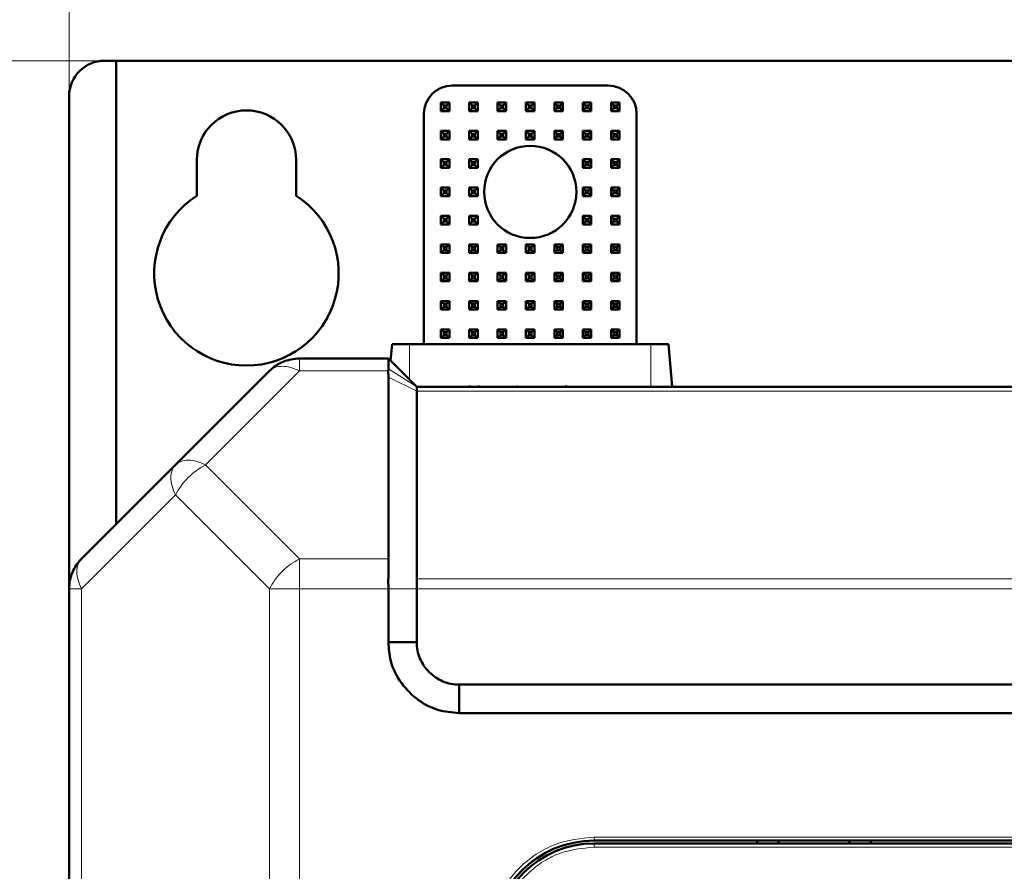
# Model space of a CAD drawing. Header units: millimetres. Extents: x 0 to 420, y 0 to 297.
# Tile 12 of 16: x 64 to 99, y 212 to 242. Entities that reach past the tile are written whole.
import ezdxf

# ---------------------------------------------------------------- set-up
doc = ezdxf.new("R2010")
doc.units = ezdxf.units.MM
doc.styles.add('SLDTEXTSTYLE0', font='TXT', dxfattribs={"width": 0.7, "bigfont": 'bigfont'})
doc.styles.add('SLDTEXTSTYLE1', font='TXT', dxfattribs={"width": 0.7})
doc.dimstyles.new('SLDDIMSTYLE0', dxfattribs={"dimtxt": 5, "dimasz": 5, "dimexe": 0, "dimexo": 0.0625, "dimgap": 1.25, "dimtad": 2, "dimdec": 1, "dimlfac": 2, "dimrnd": 1e-09, "dimzin": 12, "dimdsep": 46, "dimtxsty": 'SLDTEXTSTYLE1', "dimsah": 1, "dimcen": 0.09, "dimadec": 0, "dimazin": 3, "dimtfac": 1, "dimtdec": 3, "dimtofl": 0, "dimtmove": 0, "dimatfit": 3, "dimfxl": 1, "dimfrac": 2, "dimtolj": 1, "dimtzin": 12, "dimarcsym": 0})

# ---------------------------------------------------------------- blocks, each defined once
blk = doc.blocks.new('_D')
at = {"color": 7, "linetype": 'Continuous', "lineweight": 0}
for p, q in [((66.189, 239.602), (66.189, 259.842)), ((143.689, 222.23), (143.689, 259.842)), ((66.189, 258.842), (143.689, 258.842))]:
    blk.add_line(p, q, dxfattribs=at)
at = {"color": 7, "linetype": 'Continuous', "lineweight": 18}
for points in [[(66.189, 258.842), (71.189, 258.072), (71.189, 259.611)], [(143.689, 258.842), (138.689, 259.611), (138.689, 258.072)]]:
    blk.add_solid(points, dxfattribs=at)
at = {"color": 7, "linetype": 'Continuous', "lineweight": 18, "insert": (102.984, 265.287), "char_height": 5, "attachment_point": 1, "style": 'SLDTEXTSTYLE0'}
blk.add_mtext('Ш', dxfattribs=at)
blk = doc.blocks.new('_D_1')
at = {"color": 7, "linetype": 'Continuous', "lineweight": 0}
for p, q in [((67.429, 240.842), (47.187, 240.842)), ((48.187, 240.842), (48.187, 91.092)), ((74.929, 91.092), (47.187, 91.092))]:
    blk.add_line(p, q, dxfattribs=at)
at = {"color": 7, "linetype": 'Continuous', "lineweight": 18}
for points in [[(48.187, 240.842), (47.418, 235.842), (48.956, 235.842)], [(48.187, 91.092), (48.956, 96.092), (47.418, 96.092)]]:
    blk.add_solid(points, dxfattribs=at)
at = {"color": 7, "linetype": 'Continuous', "lineweight": 18, "insert": (41.742, 164.366), "char_height": 5, "attachment_point": 1, "rotation": 90, "style": 'SLDTEXTSTYLE0'}
blk.add_mtext('В', dxfattribs=at)

msp = doc.modelspace()

# ---------------------------------------------------------------- linework, layer by layer
at = {"color": 7, "linetype": 'Continuous', "lineweight": 50}
for p, q in [((67.847, 240.842), (67.439, 240.842)), ((67.847, 240.842), (67.847, 224.5)), ((67.847, 240.842), (142.03, 240.842)), ((79.689, 239.967), (85.189, 239.967)), ((66.189, 222.22), (66.189, 239.592)), ((79.289, 239.067), (79.289, 239.367)), ((79.389, 239.267), (79.289, 239.367)), ((79.289, 239.367), (79.589, 239.367)), ((79.389, 239.167), (79.289, 239.067)), ((79.389, 239.267), (79.389, 239.167)), ((79.489, 239.267), (79.389, 239.267)), ((79.389, 239.167), (79.489, 239.167)), ((79.589, 239.367), (79.489, 239.267)), ((79.489, 239.167), (79.489, 239.267)), ((79.489, 239.167), (79.589, 239.067)), ((79.589, 239.367), (79.589, 239.067)), ((80.289, 239.067), (80.289, 239.367)), ((80.389, 239.267), (80.289, 239.367)), ((80.289, 239.367), (80.589, 239.367)), ((80.389, 239.167), (80.289, 239.067)), ((80.389, 239.267), (80.389, 239.167)), ((80.489, 239.267), (80.389, 239.267)), ((80.389, 239.167), (80.489, 239.167)), ((80.589, 239.367), (80.489, 239.267)), ((80.489, 239.167), (80.489, 239.267)), ((80.489, 239.167), (80.589, 239.067)), ((80.589, 239.367), (80.589, 239.067)), ((81.289, 239.067), (81.289, 239.367)), ((81.389, 239.267), (81.289, 239.367)), ((81.289, 239.367), (81.589, 239.367)), ((81.389, 239.167), (81.289, 239.067)), ((81.389, 239.267), (81.389, 239.167)), ((81.489, 239.267), (81.389, 239.267)), ((81.389, 239.167), (81.489, 239.167)), ((81.589, 239.367), (81.489, 239.267)), ((81.489, 239.167), (81.489, 239.267)), ((81.489, 239.167), (81.589, 239.067)), ((81.589, 239.367), (81.589, 239.067)), ((82.289, 239.067), (82.289, 239.367)), ((82.389, 239.267), (82.289, 239.367)), ((82.289, 239.367), (82.589, 239.367)), ((82.389, 239.167), (82.289, 239.067)), ((82.389, 239.267), (82.389, 239.167)), ((82.489, 239.267), (82.389, 239.267)), ((82.389, 239.167), (82.489, 239.167)), ((82.589, 239.367), (82.489, 239.267)), ((82.489, 239.167), (82.489, 239.267)), ((82.489, 239.167), (82.589, 239.067)), ((82.589, 239.367), (82.589, 239.067)), ((83.289, 239.367), (83.589, 239.367)), ((83.389, 239.267), (83.289, 239.367)), ((83.289, 239.067), (83.289, 239.367)), ((83.389, 239.167), (83.289, 239.067)), ((83.489, 239.267), (83.389, 239.267)), ((83.389, 239.267), (83.389, 239.167)), ((83.389, 239.167), (83.489, 239.167)), ((83.589, 239.367), (83.489, 239.267)), ((83.489, 239.167), (83.489, 239.267)), ((83.489, 239.167), (83.589, 239.067)), ((83.589, 239.367), (83.589, 239.067)), ((84.289, 239.067), (84.289, 239.367)), ((84.389, 239.267), (84.289, 239.367)), ((84.289, 239.367), (84.589, 239.367)), ((84.389, 239.167), (84.289, 239.067)), ((84.389, 239.267), (84.389, 239.167)), ((84.489, 239.267), (84.389, 239.267)), ((84.389, 239.167), (84.489, 239.167)), ((84.589, 239.367), (84.489, 239.267)), ((84.489, 239.167), (84.489, 239.267)), ((84.489, 239.167), (84.589, 239.067)), ((84.589, 239.367), (84.589, 239.067)), ((85.289, 239.367), (85.589, 239.367)), ((85.389, 239.267), (85.289, 239.367)), ((85.289, 239.067), (85.289, 239.367)), ((85.389, 239.167), (85.289, 239.067)), ((85.489, 239.267), (85.389, 239.267)), ((85.389, 239.267), (85.389, 239.167)), ((85.389, 239.167), (85.489, 239.167)), ((85.589, 239.367), (85.489, 239.267)), ((85.489, 239.167), (85.489, 239.267)), ((85.489, 239.167), (85.589, 239.067)), ((85.589, 239.367), (85.589, 239.067)), ((78.689, 230.842), (78.689, 238.967)), ((79.589, 239.067), (79.289, 239.067)), ((80.589, 239.067), (80.289, 239.067)), ((81.589, 239.067), (81.289, 239.067)), ((82.589, 239.067), (82.289, 239.067)), ((83.589, 239.067), (83.289, 239.067)), ((84.589, 239.067), (84.289, 239.067)), ((85.589, 239.067), (85.289, 239.067)), ((86.189, 238.967), (86.189, 230.842)), ((79.289, 238.067), (79.289, 238.367)), ((79.389, 238.267), (79.289, 238.367)), ((79.289, 238.367), (79.589, 238.367)), ((79.389, 238.167), (79.289, 238.067)), ((79.589, 238.067), (79.289, 238.067)), ((79.389, 238.267), (79.389, 238.167)), ((79.489, 238.267), (79.389, 238.267)), ((79.389, 238.167), (79.489, 238.167)), ((79.589, 238.367), (79.489, 238.267)), ((79.489, 238.167), (79.489, 238.267)), ((79.489, 238.167), (79.589, 238.067)), ((79.589, 238.367), (79.589, 238.067)), ((80.289, 238.067), (80.289, 238.367)), ((80.389, 238.267), (80.289, 238.367)), ((80.289, 238.367), (80.589, 238.367)), ((80.389, 238.167), (80.289, 238.067)), ((80.589, 238.067), (80.289, 238.067)), ((80.389, 238.267), (80.389, 238.167)), ((80.489, 238.267), (80.389, 238.267)), ((80.389, 238.167), (80.489, 238.167)), ((80.589, 238.367), (80.489, 238.267)), ((80.489, 238.167), (80.489, 238.267)), ((80.489, 238.167), (80.589, 238.067)), ((80.589, 238.367), (80.589, 238.067)), ((81.289, 238.367), (81.589, 238.367)), ((81.389, 238.267), (81.289, 238.367)), ((81.289, 238.067), (81.289, 238.367)), ((81.389, 238.167), (81.289, 238.067)), ((81.589, 238.067), (81.289, 238.067)), ((81.489, 238.267), (81.389, 238.267)), ((81.389, 238.267), (81.389, 238.167)), ((81.389, 238.167), (81.489, 238.167)), ((81.589, 238.367), (81.489, 238.267)), ((81.489, 238.167), (81.489, 238.267)), ((81.489, 238.167), (81.589, 238.067)), ((81.589, 238.367), (81.589, 238.067)), ((82.289, 238.367), (82.589, 238.367)), ((82.389, 238.267), (82.289, 238.367)), ((82.289, 238.067), (82.289, 238.367)), ((82.389, 238.167), (82.289, 238.067)), ((82.589, 238.067), (82.289, 238.067)), ((82.489, 238.267), (82.389, 238.267)), ((82.389, 238.267), (82.389, 238.167)), ((82.389, 238.167), (82.489, 238.167)), ((82.589, 238.367), (82.489, 238.267)), ((82.489, 238.167), (82.489, 238.267)), ((82.489, 238.167), (82.589, 238.067)), ((82.589, 238.367), (82.589, 238.067)), ((83.289, 238.067), (83.289, 238.367)), ((83.389, 238.267), (83.289, 238.367)), ((83.289, 238.367), (83.589, 238.367)), ((83.389, 238.167), (83.289, 238.067)), ((83.589, 238.067), (83.289, 238.067)), ((83.389, 238.267), (83.389, 238.167)), ((83.489, 238.267), (83.389, 238.267)), ((83.389, 238.167), (83.489, 238.167)), ((83.589, 238.367), (83.489, 238.267)), ((83.489, 238.167), (83.489, 238.267)), ((83.489, 238.167), (83.589, 238.067)), ((83.589, 238.367), (83.589, 238.067)), ((84.289, 238.367), (84.589, 238.367)), ((84.389, 238.267), (84.289, 238.367)), ((84.289, 238.067), (84.289, 238.367)), ((84.389, 238.167), (84.289, 238.067)), ((84.589, 238.067), (84.289, 238.067)), ((84.489, 238.267), (84.389, 238.267)), ((84.389, 238.267), (84.389, 238.167)), ((84.389, 238.167), (84.489, 238.167)), ((84.589, 238.367), (84.489, 238.267)), ((84.489, 238.167), (84.489, 238.267)), ((84.489, 238.167), (84.589, 238.067)), ((84.589, 238.367), (84.589, 238.067)), ((85.289, 238.367), (85.589, 238.367)), ((85.389, 238.267), (85.289, 238.367)), ((85.289, 238.067), (85.289, 238.367)), ((85.389, 238.167), (85.289, 238.067)), ((85.589, 238.067), (85.289, 238.067)), ((85.489, 238.267), (85.389, 238.267)), ((85.389, 238.267), (85.389, 238.167)), ((85.389, 238.167), (85.489, 238.167)), ((85.589, 238.367), (85.489, 238.267)), ((85.489, 238.167), (85.489, 238.267)), ((85.489, 238.167), (85.589, 238.067)), ((85.589, 238.367), (85.589, 238.067)), ((79.289, 237.367), (79.589, 237.367)), ((79.389, 237.267), (79.289, 237.367)), ((79.289, 237.067), (79.289, 237.367)), ((79.589, 237.367), (79.489, 237.267)), ((79.589, 237.367), (79.589, 237.067)), ((80.289, 237.067), (80.289, 237.367)), ((80.389, 237.267), (80.289, 237.367)), ((80.289, 237.367), (80.589, 237.367)), ((80.589, 237.367), (80.489, 237.267)), ((80.589, 237.367), (80.589, 237.067)), ((84.289, 237.367), (84.589, 237.367)), ((84.389, 237.267), (84.289, 237.367)), ((84.289, 237.067), (84.289, 237.367)), ((84.589, 237.367), (84.489, 237.267)), ((84.589, 237.367), (84.589, 237.067)), ((85.289, 237.067), (85.289, 237.367)), ((85.389, 237.267), (85.289, 237.367)), ((85.289, 237.367), (85.589, 237.367)), ((85.589, 237.367), (85.489, 237.267)), ((85.589, 237.367), (85.589, 237.067)), ((70.689, 236.08), (70.689, 237.342)), ((74.189, 237.342), (74.189, 236.08)), ((79.389, 237.167), (79.289, 237.067)), ((79.589, 237.067), (79.289, 237.067)), ((79.489, 237.267), (79.389, 237.267)), ((79.389, 237.267), (79.389, 237.167)), ((79.389, 237.167), (79.489, 237.167)), ((79.489, 237.167), (79.489, 237.267)), ((79.489, 237.167), (79.589, 237.067)), ((80.389, 237.167), (80.289, 237.067)), ((80.589, 237.067), (80.289, 237.067)), ((80.389, 237.267), (80.389, 237.167)), ((80.489, 237.267), (80.389, 237.267)), ((80.389, 237.167), (80.489, 237.167)), ((80.489, 237.167), (80.489, 237.267)), ((80.489, 237.167), (80.589, 237.067)), ((84.389, 237.167), (84.289, 237.067)), ((84.589, 237.067), (84.289, 237.067)), ((84.489, 237.267), (84.389, 237.267)), ((84.389, 237.267), (84.389, 237.167)), ((84.389, 237.167), (84.489, 237.167)), ((84.489, 237.167), (84.489, 237.267)), ((84.489, 237.167), (84.589, 237.067)), ((85.389, 237.167), (85.289, 237.067)), ((85.589, 237.067), (85.289, 237.067)), ((85.389, 237.267), (85.389, 237.167)), ((85.489, 237.267), (85.389, 237.267)), ((85.389, 237.167), (85.489, 237.167)), ((85.489, 237.167), (85.489, 237.267)), ((85.489, 237.167), (85.589, 237.067)), ((79.289, 236.067), (79.289, 236.367)), ((79.389, 236.267), (79.289, 236.367)), ((79.289, 236.367), (79.589, 236.367)), ((79.589, 236.367), (79.489, 236.267)), ((79.589, 236.367), (79.589, 236.067)), ((80.289, 236.367), (80.589, 236.367)), ((80.389, 236.267), (80.289, 236.367)), ((80.289, 236.067), (80.289, 236.367)), ((80.589, 236.367), (80.489, 236.267)), ((80.589, 236.367), (80.589, 236.067)), ((84.289, 236.367), (84.589, 236.367)), ((84.389, 236.267), (84.289, 236.367)), ((84.289, 236.067), (84.289, 236.367)), ((84.589, 236.367), (84.489, 236.267)), ((84.589, 236.367), (84.589, 236.067)), ((85.289, 236.367), (85.589, 236.367)), ((85.389, 236.267), (85.289, 236.367)), ((85.289, 236.067), (85.289, 236.367)), ((85.589, 236.367), (85.489, 236.267)), ((85.589, 236.367), (85.589, 236.067)), ((79.389, 236.167), (79.289, 236.067)), ((79.589, 236.067), (79.289, 236.067)), ((79.389, 236.267), (79.389, 236.167)), ((79.489, 236.267), (79.389, 236.267)), ((79.389, 236.167), (79.489, 236.167)), ((79.489, 236.167), (79.489, 236.267)), ((79.489, 236.167), (79.589, 236.067)), ((80.389, 236.167), (80.289, 236.067)), ((80.589, 236.067), (80.289, 236.067)), ((80.489, 236.267), (80.389, 236.267)), ((80.389, 236.267), (80.389, 236.167)), ((80.389, 236.167), (80.489, 236.167)), ((80.489, 236.167), (80.489, 236.267)), ((80.489, 236.167), (80.589, 236.067)), ((84.389, 236.167), (84.289, 236.067)), ((84.589, 236.067), (84.289, 236.067)), ((84.489, 236.267), (84.389, 236.267)), ((84.389, 236.267), (84.389, 236.167)), ((84.389, 236.167), (84.489, 236.167)), ((84.489, 236.167), (84.489, 236.267)), ((84.489, 236.167), (84.589, 236.067)), ((85.389, 236.167), (85.289, 236.067)), ((85.589, 236.067), (85.289, 236.067)), ((85.489, 236.267), (85.389, 236.267)), ((85.389, 236.267), (85.389, 236.167)), ((85.389, 236.167), (85.489, 236.167)), ((85.489, 236.167), (85.489, 236.267)), ((85.489, 236.167), (85.589, 236.067)), ((79.289, 235.067), (79.289, 235.367)), ((79.389, 235.267), (79.289, 235.367)), ((79.289, 235.367), (79.589, 235.367)), ((79.389, 235.267), (79.389, 235.167)), ((79.489, 235.267), (79.389, 235.267)), ((79.589, 235.367), (79.489, 235.267)), ((79.489, 235.167), (79.489, 235.267)), ((79.589, 235.367), (79.589, 235.067)), ((80.289, 235.367), (80.589, 235.367)), ((80.389, 235.267), (80.289, 235.367)), ((80.289, 235.067), (80.289, 235.367)), ((80.489, 235.267), (80.389, 235.267)), ((80.389, 235.267), (80.389, 235.167)), ((80.589, 235.367), (80.489, 235.267)), ((80.489, 235.167), (80.489, 235.267)), ((80.589, 235.367), (80.589, 235.067)), ((84.289, 235.367), (84.589, 235.367)), ((84.389, 235.267), (84.289, 235.367)), ((84.289, 235.067), (84.289, 235.367)), ((84.489, 235.267), (84.389, 235.267)), ((84.389, 235.267), (84.389, 235.167)), ((84.589, 235.367), (84.489, 235.267)), ((84.489, 235.167), (84.489, 235.267)), ((84.589, 235.367), (84.589, 235.067)), ((85.289, 235.067), (85.289, 235.367)), ((85.389, 235.267), (85.289, 235.367)), ((85.289, 235.367), (85.589, 235.367)), ((85.389, 235.267), (85.389, 235.167)), ((85.489, 235.267), (85.389, 235.267)), ((85.589, 235.367), (85.489, 235.267)), ((85.489, 235.167), (85.489, 235.267)), ((85.589, 235.367), (85.589, 235.067)), ((79.389, 235.167), (79.289, 235.067)), ((79.589, 235.067), (79.289, 235.067)), ((79.389, 235.167), (79.489, 235.167)), ((79.489, 235.167), (79.589, 235.067)), ((80.389, 235.167), (80.289, 235.067)), ((80.589, 235.067), (80.289, 235.067)), ((80.389, 235.167), (80.489, 235.167)), ((80.489, 235.167), (80.589, 235.067)), ((84.389, 235.167), (84.289, 235.067)), ((84.589, 235.067), (84.289, 235.067)), ((84.389, 235.167), (84.489, 235.167)), ((84.489, 235.167), (84.589, 235.067)), ((85.389, 235.167), (85.289, 235.067)), ((85.589, 235.067), (85.289, 235.067)), ((85.389, 235.167), (85.489, 235.167)), ((85.489, 235.167), (85.589, 235.067)), ((79.289, 234.367), (79.589, 234.367)), ((79.389, 234.267), (79.289, 234.367)), ((79.289, 234.067), (79.289, 234.367)), ((79.489, 234.267), (79.389, 234.267)), ((79.389, 234.267), (79.389, 234.167)), ((79.589, 234.367), (79.489, 234.267)), ((79.489, 234.167), (79.489, 234.267)), ((79.589, 234.367), (79.589, 234.067)), ((80.289, 234.067), (80.289, 234.367)), ((80.389, 234.267), (80.289, 234.367)), ((80.289, 234.367), (80.589, 234.367)), ((80.389, 234.267), (80.389, 234.167)), ((80.489, 234.267), (80.389, 234.267)), ((80.589, 234.367), (80.489, 234.267)), ((80.489, 234.167), (80.489, 234.267)), ((80.589, 234.367), (80.589, 234.067)), ((81.289, 234.067), (81.289, 234.367)), ((81.389, 234.267), (81.289, 234.367)), ((81.289, 234.367), (81.589, 234.367)), ((81.389, 234.267), (81.389, 234.167)), ((81.489, 234.267), (81.389, 234.267)), ((81.589, 234.367), (81.489, 234.267)), ((81.489, 234.167), (81.489, 234.267)), ((81.589, 234.367), (81.589, 234.067)), ((82.289, 234.067), (82.289, 234.367)), ((82.389, 234.267), (82.289, 234.367)), ((82.289, 234.367), (82.589, 234.367)), ((82.389, 234.267), (82.389, 234.167)), ((82.489, 234.267), (82.389, 234.267)), ((82.589, 234.367), (82.489, 234.267)), ((82.489, 234.167), (82.489, 234.267)), ((82.589, 234.367), (82.589, 234.067)), ((83.289, 234.067), (83.289, 234.367)), ((83.389, 234.267), (83.289, 234.367)), ((83.289, 234.367), (83.589, 234.367)), ((83.389, 234.267), (83.389, 234.167)), ((83.489, 234.267), (83.389, 234.267)), ((83.589, 234.367), (83.489, 234.267)), ((83.489, 234.167), (83.489, 234.267)), ((83.589, 234.367), (83.589, 234.067)), ((84.289, 234.367), (84.589, 234.367)), ((84.389, 234.267), (84.289, 234.367)), ((84.289, 234.067), (84.289, 234.367)), ((84.489, 234.267), (84.389, 234.267)), ((84.389, 234.267), (84.389, 234.167)), ((84.589, 234.367), (84.489, 234.267)), ((84.489, 234.167), (84.489, 234.267)), ((84.589, 234.367), (84.589, 234.067)), ((85.289, 234.067), (85.289, 234.367)), ((85.389, 234.267), (85.289, 234.367)), ((85.289, 234.367), (85.589, 234.367)), ((85.389, 234.267), (85.389, 234.167)), ((85.489, 234.267), (85.389, 234.267)), ((85.589, 234.367), (85.489, 234.267)), ((85.489, 234.167), (85.489, 234.267)), ((85.589, 234.367), (85.589, 234.067)), ((79.389, 234.167), (79.289, 234.067)), ((79.589, 234.067), (79.289, 234.067)), ((79.389, 234.167), (79.489, 234.167)), ((79.489, 234.167), (79.589, 234.067)), ((80.389, 234.167), (80.289, 234.067)), ((80.589, 234.067), (80.289, 234.067)), ((80.389, 234.167), (80.489, 234.167)), ((80.489, 234.167), (80.589, 234.067)), ((81.389, 234.167), (81.289, 234.067)), ((81.589, 234.067), (81.289, 234.067)), ((81.389, 234.167), (81.489, 234.167)), ((81.489, 234.167), (81.589, 234.067)), ((82.389, 234.167), (82.289, 234.067)), ((82.589, 234.067), (82.289, 234.067)), ((82.389, 234.167), (82.489, 234.167)), ((82.489, 234.167), (82.589, 234.067)), ((83.389, 234.167), (83.289, 234.067)), ((83.589, 234.067), (83.289, 234.067)), ((83.389, 234.167), (83.489, 234.167)), ((83.489, 234.167), (83.589, 234.067)), ((84.389, 234.167), (84.289, 234.067)), ((84.589, 234.067), (84.289, 234.067)), ((84.389, 234.167), (84.489, 234.167)), ((84.489, 234.167), (84.589, 234.067)), ((85.389, 234.167), (85.289, 234.067)), ((85.589, 234.067), (85.289, 234.067)), ((85.389, 234.167), (85.489, 234.167)), ((85.489, 234.167), (85.589, 234.067)), ((79.289, 233.067), (79.289, 233.367)), ((79.389, 233.267), (79.289, 233.367)), ((79.289, 233.367), (79.589, 233.367)), ((79.389, 233.267), (79.389, 233.167)), ((79.489, 233.267), (79.389, 233.267)), ((79.589, 233.367), (79.489, 233.267)), ((79.489, 233.167), (79.489, 233.267)), ((79.589, 233.367), (79.589, 233.067)), ((80.289, 233.367), (80.589, 233.367)), ((80.389, 233.267), (80.289, 233.367)), ((80.289, 233.067), (80.289, 233.367)), ((80.489, 233.267), (80.389, 233.267)), ((80.389, 233.267), (80.389, 233.167)), ((80.589, 233.367), (80.489, 233.267)), ((80.489, 233.167), (80.489, 233.267)), ((80.589, 233.367), (80.589, 233.067)), ((81.289, 233.067), (81.289, 233.367)), ((81.389, 233.267), (81.289, 233.367)), ((81.289, 233.367), (81.589, 233.367)), ((81.389, 233.267), (81.389, 233.167)), ((81.489, 233.267), (81.389, 233.267)), ((81.589, 233.367), (81.489, 233.267)), ((81.489, 233.167), (81.489, 233.267)), ((81.589, 233.367), (81.589, 233.067)), ((82.289, 233.067), (82.289, 233.367)), ((82.389, 233.267), (82.289, 233.367)), ((82.289, 233.367), (82.589, 233.367)), ((82.389, 233.267), (82.389, 233.167)), ((82.489, 233.267), (82.389, 233.267)), ((82.589, 233.367), (82.489, 233.267)), ((82.489, 233.167), (82.489, 233.267)), ((82.589, 233.367), (82.589, 233.067)), ((83.289, 233.367), (83.589, 233.367)), ((83.389, 233.267), (83.289, 233.367)), ((83.289, 233.067), (83.289, 233.367)), ((83.489, 233.267), (83.389, 233.267)), ((83.389, 233.267), (83.389, 233.167)), ((83.589, 233.367), (83.489, 233.267)), ((83.489, 233.167), (83.489, 233.267)), ((83.589, 233.367), (83.589, 233.067)), ((84.289, 233.067), (84.289, 233.367)), ((84.389, 233.267), (84.289, 233.367)), ((84.289, 233.367), (84.589, 233.367)), ((84.389, 233.267), (84.389, 233.167)), ((84.489, 233.267), (84.389, 233.267)), ((84.589, 233.367), (84.489, 233.267)), ((84.489, 233.167), (84.489, 233.267)), ((84.589, 233.367), (84.589, 233.067)), ((85.289, 233.367), (85.589, 233.367)), ((85.389, 233.267), (85.289, 233.367)), ((85.289, 233.067), (85.289, 233.367)), ((85.489, 233.267), (85.389, 233.267)), ((85.389, 233.267), (85.389, 233.167)), ((85.589, 233.367), (85.489, 233.267)), ((85.489, 233.167), (85.489, 233.267)), ((85.589, 233.367), (85.589, 233.067)), ((79.389, 233.167), (79.289, 233.067)), ((79.589, 233.067), (79.289, 233.067)), ((79.389, 233.167), (79.489, 233.167)), ((79.489, 233.167), (79.589, 233.067)), ((80.389, 233.167), (80.289, 233.067)), ((80.589, 233.067), (80.289, 233.067)), ((80.389, 233.167), (80.489, 233.167)), ((80.489, 233.167), (80.589, 233.067)), ((81.389, 233.167), (81.289, 233.067)), ((81.589, 233.067), (81.289, 233.067)), ((81.389, 233.167), (81.489, 233.167)), ((81.489, 233.167), (81.589, 233.067)), ((82.389, 233.167), (82.289, 233.067)), ((82.589, 233.067), (82.289, 233.067)), ((82.389, 233.167), (82.489, 233.167)), ((82.489, 233.167), (82.589, 233.067)), ((83.389, 233.167), (83.289, 233.067)), ((83.589, 233.067), (83.289, 233.067)), ((83.389, 233.167), (83.489, 233.167)), ((83.489, 233.167), (83.589, 233.067)), ((84.389, 233.167), (84.289, 233.067)), ((84.589, 233.067), (84.289, 233.067)), ((84.389, 233.167), (84.489, 233.167)), ((84.489, 233.167), (84.589, 233.067)), ((85.389, 233.167), (85.289, 233.067)), ((85.589, 233.067), (85.289, 233.067)), ((85.389, 233.167), (85.489, 233.167)), ((85.489, 233.167), (85.589, 233.067)), ((79.289, 232.367), (79.589, 232.367)), ((79.389, 232.267), (79.289, 232.367)), ((79.289, 232.067), (79.289, 232.367)), ((79.389, 232.167), (79.289, 232.067)), ((79.489, 232.267), (79.389, 232.267)), ((79.389, 232.267), (79.389, 232.167)), ((79.389, 232.167), (79.489, 232.167)), ((79.589, 232.367), (79.489, 232.267)), ((79.489, 232.167), (79.489, 232.267)), ((79.489, 232.167), (79.589, 232.067)), ((79.589, 232.367), (79.589, 232.067)), ((80.289, 232.367), (80.589, 232.367)), ((80.389, 232.267), (80.289, 232.367)), ((80.289, 232.067), (80.289, 232.367)), ((80.389, 232.167), (80.289, 232.067)), ((80.489, 232.267), (80.389, 232.267)), ((80.389, 232.267), (80.389, 232.167)), ((80.389, 232.167), (80.489, 232.167)), ((80.589, 232.367), (80.489, 232.267)), ((80.489, 232.167), (80.489, 232.267)), ((80.489, 232.167), (80.589, 232.067)), ((80.589, 232.367), (80.589, 232.067)), ((81.289, 232.367), (81.589, 232.367)), ((81.389, 232.267), (81.289, 232.367)), ((81.289, 232.067), (81.289, 232.367)), ((81.389, 232.167), (81.289, 232.067)), ((81.489, 232.267), (81.389, 232.267)), ((81.389, 232.267), (81.389, 232.167)), ((81.389, 232.167), (81.489, 232.167)), ((81.589, 232.367), (81.489, 232.267)), ((81.489, 232.167), (81.489, 232.267)), ((81.489, 232.167), (81.589, 232.067)), ((81.589, 232.367), (81.589, 232.067)), ((82.289, 232.367), (82.589, 232.367)), ((82.389, 232.267), (82.289, 232.367)), ((82.289, 232.067), (82.289, 232.367)), ((82.389, 232.167), (82.289, 232.067)), ((82.489, 232.267), (82.389, 232.267)), ((82.389, 232.267), (82.389, 232.167)), ((82.389, 232.167), (82.489, 232.167)), ((82.589, 232.367), (82.489, 232.267)), ((82.489, 232.167), (82.489, 232.267)), ((82.489, 232.167), (82.589, 232.067)), ((82.589, 232.367), (82.589, 232.067)), ((83.289, 232.067), (83.289, 232.367)), ((83.389, 232.267), (83.289, 232.367)), ((83.289, 232.367), (83.589, 232.367)), ((83.389, 232.167), (83.289, 232.067)), ((83.389, 232.267), (83.389, 232.167)), ((83.489, 232.267), (83.389, 232.267)), ((83.389, 232.167), (83.489, 232.167)), ((83.589, 232.367), (83.489, 232.267)), ((83.489, 232.167), (83.489, 232.267)), ((83.489, 232.167), (83.589, 232.067)), ((83.589, 232.367), (83.589, 232.067)), ((84.289, 232.067), (84.289, 232.367)), ((84.389, 232.267), (84.289, 232.367)), ((84.289, 232.367), (84.589, 232.367)), ((84.389, 232.167), (84.289, 232.067)), ((84.389, 232.267), (84.389, 232.167)), ((84.489, 232.267), (84.389, 232.267)), ((84.389, 232.167), (84.489, 232.167)), ((84.589, 232.367), (84.489, 232.267)), ((84.489, 232.167), (84.489, 232.267)), ((84.489, 232.167), (84.589, 232.067)), ((84.589, 232.367), (84.589, 232.067)), ((85.289, 232.367), (85.589, 232.367)), ((85.389, 232.267), (85.289, 232.367)), ((85.289, 232.067), (85.289, 232.367)), ((85.389, 232.167), (85.289, 232.067)), ((85.489, 232.267), (85.389, 232.267)), ((85.389, 232.267), (85.389, 232.167)), ((85.389, 232.167), (85.489, 232.167)), ((85.589, 232.367), (85.489, 232.267)), ((85.489, 232.167), (85.489, 232.267)), ((85.489, 232.167), (85.589, 232.067)), ((85.589, 232.367), (85.589, 232.067)), ((79.589, 232.067), (79.289, 232.067)), ((80.589, 232.067), (80.289, 232.067)), ((81.589, 232.067), (81.289, 232.067)), ((82.589, 232.067), (82.289, 232.067)), ((83.589, 232.067), (83.289, 232.067)), ((84.589, 232.067), (84.289, 232.067)), ((85.589, 232.067), (85.289, 232.067)), ((79.289, 231.367), (79.589, 231.367)), ((79.389, 231.267), (79.289, 231.367)), ((79.289, 231.067), (79.289, 231.367)), ((79.389, 231.167), (79.289, 231.067)), ((79.489, 231.267), (79.389, 231.267)), ((79.389, 231.267), (79.389, 231.167)), ((79.389, 231.167), (79.489, 231.167)), ((79.589, 231.367), (79.489, 231.267)), ((79.489, 231.167), (79.489, 231.267)), ((79.489, 231.167), (79.589, 231.067)), ((79.589, 231.367), (79.589, 231.067)), ((80.289, 231.067), (80.289, 231.367)), ((80.389, 231.267), (80.289, 231.367)), ((80.289, 231.367), (80.589, 231.367)), ((80.389, 231.167), (80.289, 231.067)), ((80.389, 231.267), (80.389, 231.167)), ((80.489, 231.267), (80.389, 231.267)), ((80.389, 231.167), (80.489, 231.167)), ((80.589, 231.367), (80.489, 231.267)), ((80.489, 231.167), (80.489, 231.267)), ((80.489, 231.167), (80.589, 231.067)), ((80.589, 231.367), (80.589, 231.067)), ((81.289, 231.367), (81.589, 231.367)), ((81.389, 231.267), (81.289, 231.367)), ((81.289, 231.067), (81.289, 231.367)), ((81.389, 231.167), (81.289, 231.067)), ((81.489, 231.267), (81.389, 231.267)), ((81.389, 231.267), (81.389, 231.167)), ((81.389, 231.167), (81.489, 231.167)), ((81.589, 231.367), (81.489, 231.267)), ((81.489, 231.167), (81.489, 231.267)), ((81.489, 231.167), (81.589, 231.067)), ((81.589, 231.367), (81.589, 231.067)), ((82.289, 231.367), (82.589, 231.367)), ((82.389, 231.267), (82.289, 231.367)), ((82.289, 231.067), (82.289, 231.367)), ((82.389, 231.167), (82.289, 231.067)), ((82.489, 231.267), (82.389, 231.267)), ((82.389, 231.267), (82.389, 231.167)), ((82.389, 231.167), (82.489, 231.167)), ((82.589, 231.367), (82.489, 231.267)), ((82.489, 231.167), (82.489, 231.267)), ((82.489, 231.167), (82.589, 231.067)), ((82.589, 231.367), (82.589, 231.067)), ((83.289, 231.067), (83.289, 231.367)), ((83.389, 231.267), (83.289, 231.367)), ((83.289, 231.367), (83.589, 231.367)), ((83.389, 231.167), (83.289, 231.067)), ((83.389, 231.267), (83.389, 231.167)), ((83.489, 231.267), (83.389, 231.267)), ((83.389, 231.167), (83.489, 231.167)), ((83.589, 231.367), (83.489, 231.267)), ((83.489, 231.167), (83.489, 231.267)), ((83.489, 231.167), (83.589, 231.067)), ((83.589, 231.367), (83.589, 231.067)), ((84.289, 231.067), (84.289, 231.367)), ((84.389, 231.267), (84.289, 231.367)), ((84.289, 231.367), (84.589, 231.367)), ((84.389, 231.167), (84.289, 231.067)), ((84.389, 231.267), (84.389, 231.167)), ((84.489, 231.267), (84.389, 231.267)), ((84.389, 231.167), (84.489, 231.167)), ((84.589, 231.367), (84.489, 231.267)), ((84.489, 231.167), (84.489, 231.267)), ((84.489, 231.167), (84.589, 231.067)), ((84.589, 231.367), (84.589, 231.067)), ((85.289, 231.067), (85.289, 231.367)), ((85.389, 231.267), (85.289, 231.367)), ((85.289, 231.367), (85.589, 231.367)), ((85.389, 231.167), (85.289, 231.067)), ((85.389, 231.267), (85.389, 231.167)), ((85.489, 231.267), (85.389, 231.267)), ((85.389, 231.167), (85.489, 231.167)), ((85.589, 231.367), (85.489, 231.267)), ((85.489, 231.167), (85.489, 231.267)), ((85.489, 231.167), (85.589, 231.067)), ((85.589, 231.367), (85.589, 231.067)), ((77.519, 230.261), (77.57, 230.842)), ((78.189, 230.842), (77.57, 230.842)), ((86.689, 230.842), (78.189, 230.842)), ((79.589, 231.067), (79.289, 231.067)), ((80.589, 231.067), (80.289, 231.067)), ((81.589, 231.067), (81.289, 231.067)), ((82.589, 231.067), (82.289, 231.067)), ((83.589, 231.067), (83.289, 231.067)), ((84.589, 231.067), (84.289, 231.067)), ((85.589, 231.067), (85.289, 231.067)), ((87.307, 230.842), (86.689, 230.842)), ((87.439, 229.342), (87.307, 230.842)), ((77.439, 230.342), (74.31, 230.342)), ((78.439, 229.342), (77.439, 230.342)), ((73.249, 229.902), (69.939, 226.592)), ((73.249, 229.902), (73.249, 229.902)), ((77.438, 229.902), (77.439, 229.974)), ((77.438, 229.902), (77.439, 229.685)), ((77.44, 223.281), (77.439, 229.685)), ((80.297, 229.342), (80.297, 229.392)), ((80.625, 229.342), (80.625, 229.392)), ((83.702, 229.342), (83.702, 229.392)), ((131.439, 229.342), (78.438, 229.342)), ((78.438, 222.574), (78.439, 229.195)), ((131.439, 229.342), (78.439, 229.342)), ((69.939, 226.592), (66.628, 223.281)), ((66.628, 223.281), (66.628, 223.281)), ((66.189, 222.22), (66.189, 119.713)), ((66.189, 222.22), (66.189, 222.22)), ((77.439, 220.342), (77.439, 222.22)), ((78.439, 220.342), (78.439, 222.22)), ((77.439, 220.342), (78.439, 220.342)), ((79.939, 217.842), (79.939, 218.842)), ((129.939, 218.842), (79.939, 218.842)), ((129.939, 217.842), (79.939, 217.842)), ((84.689, 213.342), (125.189, 213.342)), ((125.189, 213.242), (84.689, 213.242)), ((90.439, 213.242), (90.439, 213.342)), ((91.189, 213.342), (91.189, 213.242)), ((93.689, 213.342), (93.689, 213.242)), ((94.439, 213.342), (94.439, 213.242))]:
    msp.add_line(p, q, dxfattribs=at)
at = {"color": 9, "linetype": 'Continuous', "lineweight": 18}
for p, q in [((78.189, 229.592), (78.189, 230.842)), ((86.689, 229.342), (86.689, 230.842)), ((74.31, 230.342), (74.31, 229.902)), ((74.31, 229.902), (70.999, 226.592)), ((77.438, 229.902), (74.31, 229.902)), ((78.439, 229.342), (77.439, 229.974)), ((78.439, 229.195), (77.439, 229.685)), ((81.966, 229.342), (81.966, 229.392)), ((131.439, 229.195), (78.439, 229.195)), ((70.999, 226.592), (74.31, 223.281)), ((69.939, 225.531), (66.628, 222.22)), ((73.249, 222.22), (69.939, 225.531)), ((77.44, 223.281), (74.31, 223.281)), ((74.31, 223.281), (74.31, 222.22)), ((78.438, 222.574), (131.439, 222.574)), ((66.628, 222.22), (66.189, 222.22)), ((66.628, 222.22), (66.628, 119.713)), ((73.249, 222.22), (73.249, 119.713)), ((74.31, 222.22), (74.31, 119.713)), ((77.439, 222.22), (74.31, 222.22)), ((78.439, 222.22), (77.439, 222.22)), ((131.439, 222.22), (78.439, 222.22)), ((84.689, 213.467), (125.189, 213.467)), ((84.689, 213.467), (84.689, 213.342)), ((84.689, 213.117), (84.689, 213.242)), ((125.189, 213.117), (84.689, 213.117))]:
    msp.add_line(p, q, dxfattribs=at)
at = {"color": 7, "linetype": 'Continuous', "lineweight": 50}
msp.add_circle((82.439, 236.217), 1.625, dxfattribs=at)
for centre, radius, start, end in [((67.439, 239.592), 1.25, 90, 180), ((79.689, 238.967), 1, 90, 180), ((85.189, 238.967), 1, 0, 90), ((72.439, 237.342), 1.75, 0, 180), ((72.439, 233.342), 3.25, 122.579, 57.421), ((84.689, 209.742), 3.6, 90, 180), ((84.689, 209.742), 3.5, 90, 180)]:
    msp.add_arc(centre, radius, start, end, dxfattribs=at)
at = {"color": 9, "linetype": 'Continuous', "lineweight": 18}
msp.add_arc((72.128, 224.402), 2.463, 117.2738, 152.7262, dxfattribs=at)
at = {"color": 7, "linetype": 'Continuous', "lineweight": 50}
for points in [[(73.249, 229.902), (73.323, 229.968), (73.469, 230.099), (73.733, 230.235), (74.015, 230.325), (74.212, 230.336), (74.31, 230.342)], [(77.439, 229.974), (77.439, 230.08), (77.439, 230.291), (77.439, 230.325), (77.439, 230.342)], [(78.439, 229.342), (78.439, 229.34), (78.439, 229.336), (78.439, 229.306), (78.439, 229.261), (78.439, 229.217), (78.439, 229.195)], [(66.189, 222.22), (66.194, 222.318), (66.205, 222.515), (66.295, 222.797), (66.431, 223.061), (66.562, 223.207), (66.628, 223.281)], [(78.438, 222.574), (78.438, 222.549), (78.438, 222.5), (78.438, 222.413), (78.438, 222.318), (78.439, 222.253), (78.439, 222.22)]]:
    msp.add_open_spline(points, degree=3, dxfattribs=at)
at = {"color": 9, "linetype": 'Continuous', "lineweight": 18}
for points in [[(74.31, 229.902), (74.203, 229.949), (73.989, 230.042), (73.691, 230.079), (73.431, 230.042), (73.31, 229.949), (73.249, 229.902)], [(69.939, 225.531), (69.892, 225.638), (69.799, 225.852), (69.762, 226.149), (69.799, 226.41), (69.892, 226.531), (69.939, 226.592)], [(69.939, 226.592), (69.999, 226.638), (70.12, 226.731), (70.381, 226.768), (70.678, 226.731), (70.892, 226.638), (70.999, 226.592)], [(66.628, 223.281), (66.581, 223.22), (66.488, 223.099), (66.451, 222.839), (66.488, 222.541), (66.581, 222.327), (66.628, 222.22)], [(73.249, 222.22), (73.31, 222.327), (73.431, 222.541), (73.691, 222.839), (73.989, 223.099), (74.203, 223.22), (74.31, 223.281)], [(74.31, 222.22), (74.212, 222.22), (74.015, 222.22), (73.733, 222.22), (73.469, 222.22), (73.323, 222.22), (73.249, 222.22)]]:
    msp.add_open_spline(points, degree=3, dxfattribs=at)
at = {"color": 7, "linetype": 'Continuous', "lineweight": 50}
for points, knots in [([(77.439, 222.22), (77.438, 222.36), (77.438, 222.539), (77.439, 222.719), (77.439, 222.772), (77.439, 222.969), (77.44, 223.127), (77.44, 223.281)], [0, 0, 0, 0, 0.357033, 0.455704, 0.484948, 0.500793, 1, 1, 1, 1]), ([(79.939, 217.842), (79.679, 217.862), (79.167, 217.903), (78.455, 218.286), (77.864, 218.873), (77.487, 219.602), (77.453, 220.12), (77.439, 220.342)], [0, 0, 0, 0, 0.197417, 0.390669, 0.604477, 0.83082, 1, 1, 1, 1]), ([(79.939, 218.842), (79.841, 218.845), (79.644, 218.853), (79.268, 218.976), (78.854, 219.257), (78.573, 219.671), (78.45, 220.047), (78.442, 220.244), (78.439, 220.342)], [0, 0, 0, 0, 0.124349, 0.251215, 0.500001, 0.748788, 0.875704, 1, 1, 1, 1])]:
    msp.add_open_spline(points, degree=3, knots=knots, dxfattribs=at)
at = {"color": 9, "linetype": 'Continuous', "lineweight": 18}
for points in [[(80.964, 209.742), (81.013, 210.21), (81.09, 210.931), (81.554, 211.798), (82.035, 212.395), (82.632, 212.876), (83.499, 213.34), (84.22, 213.417), (84.689, 213.467)], [(84.689, 213.117), (84.264, 213.071), (83.611, 213.002), (82.825, 212.581), (82.284, 212.146), (81.849, 211.605), (81.428, 210.819), (81.359, 210.166), (81.314, 209.742)]]:
    msp.add_open_spline(points, degree=3, knots=[0, 0, 0, 0, 0.239457, 0.368361, 0.5, 0.631639, 0.760543, 1, 1, 1, 1], dxfattribs=at)

# ---------------------------------------------------------------- dimensions: what is measured, and where the dimension line sits
at = {"color": 7, "linetype": 'Continuous', "lineweight": 18}
dim = msp.add_linear_dim(base=(143.689, 258.842), p1=(66.189, 239.592), p2=(143.689, 222.22), text='Ш', dimstyle='SLDDIMSTYLE0', dxfattribs=at)
dim.commit()
dim.dimension.update_dxf_attribs({"geometry": '_D', "text_midpoint": (104.939, 258.842), "dimtype": 160})
dim = msp.add_linear_dim(base=(48.187, 91.092), p1=(67.439, 240.842), p2=(74.939, 91.092), angle=90, text='В', dimstyle='SLDDIMSTYLE0', dxfattribs=at)
dim.commit()
dim.dimension.update_dxf_attribs({"geometry": '_D_1', "text_midpoint": (48.187, 165.967), "dimtype": 160})

doc.saveas('drawing.dxf')
